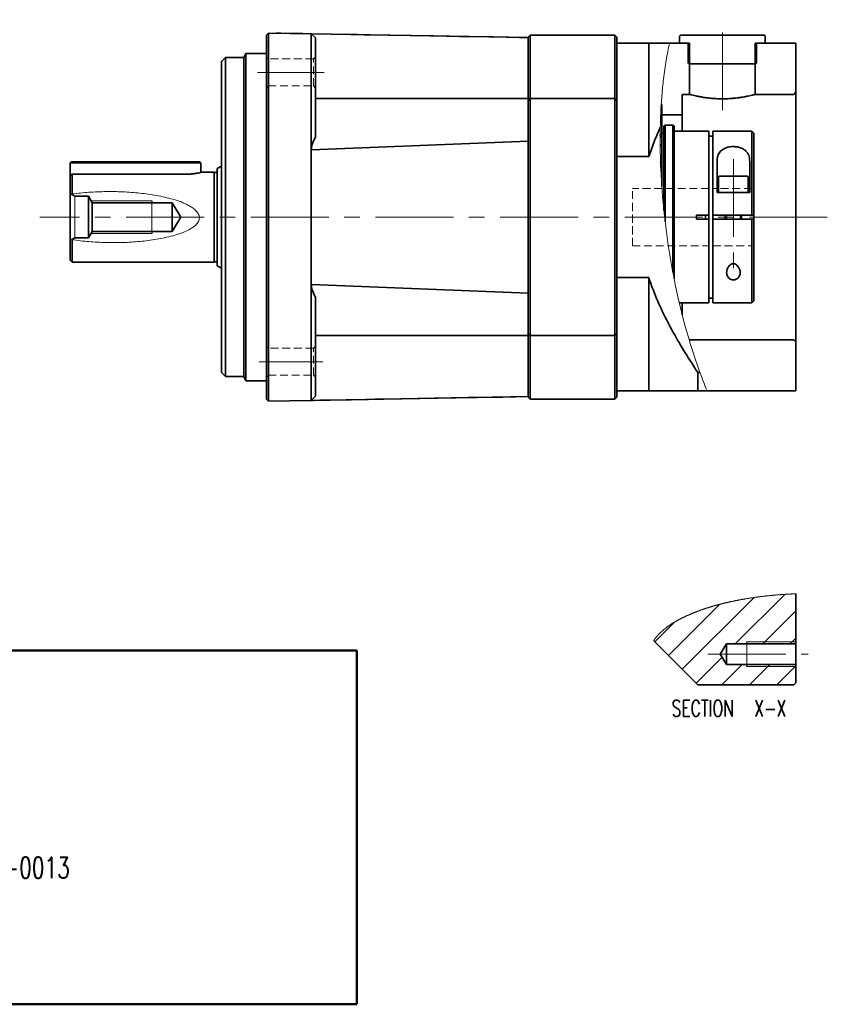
# Model space of a CAD drawing. Header units: millimetres. Extents: x 13 to 615, y 13 to 260.
# Tile 2 of 3: x 210 to 408, y 13 to 254. Entities that reach past the tile are written whole.
import ezdxf

# ---------------------------------------------------------------- set-up
doc = ezdxf.new("R2010")
doc.units = ezdxf.units.MM
doc.header["$LTSCALE"] = 1.5
doc.linetypes.add('CENTERX2', pattern=[20.32, 12.7, -2.54, 2.54, -2.54])
doc.linetypes.add('HIDDEN', pattern=[1.905, 1.27, -0.635])
doc.layers.add('注記', color=190, linetype='Continuous')
doc.styles.add('SLDTEXTSTYLE2', font='TXT', dxfattribs={"width": 0.7, "bigfont": 'bigfont'})

# ---------------------------------------------------------------- blocks, each defined once
blk = doc.blocks.new('SW_NOTE_0_2')
at = {"layer": '注記', "color": 0, "attachment_point": 1, "style": 'SLDTEXTSTYLE2'}
for s, insert, char_height in [('Harmonic Drive Systems,Inc.', (0, 6.65), 5.1594), ('Ichigo Omori Bldg.,4F 6-25-3 Minami-Oi, Shinagawa-ku, Tokyo 140-0013', (0, -1.73), 5.1594), ('JAPAN', (0, -10.11), 5.159), ('http://www.hds.co.jp', (0, -26.87), 5.1594)]:
    blk.add_mtext(s, dxfattribs=dict(at, insert=insert, char_height=char_height))
blk = doc.blocks.new('SW_NOTE_0_3')
at = {"layer": '注記', "color": 0, "char_height": 5.1594, "attachment_point": 1, "style": 'SLDTEXTSTYLE2'}
for s, insert in [('The reference drawing', (0, 6.65)), ('All speciffcations and dimensions mentioned in the drawing are', (0, -1.73)), ('subject to change without notification.', (0, -10.11)), ('This drawing itself is also a property of Harmonic Drive Systems,Ins.', (0, -18.49))]:
    blk.add_mtext(s, dxfattribs=dict(at, insert=insert))
blk = doc.blocks.new('SW_HATCH_0')
at = {"color": 0, "linetype": 'Continuous', "lineweight": 18}
for p, q in [((-2.75, 17.45), (-14.86, 5.35)), ((-18.66, 15.01), (-31.16, 2.51)), ((-10.26, 16.68), (-27.8, -0.85)), ((0, 13.47), (-8.12, 5.35)), ((-29.82, 10.59), (-34.53, 5.88)), ((0, 6.74), (-1.39, 5.35)), ((-18.07, 2.13), (-24.43, -4.22)), ((-13.12, 0.35), (-18.12, -4.65)), ((-6.39, 0.35), (-11.39, -4.65)), ((0, 0), (-4.65, -4.65))]:
    blk.add_line(p, q, dxfattribs=at)

msp = doc.modelspace()

# ---------------------------------------------------------------- hatches: boundary and pattern name
at = {"linetype": 'Continuous', "lineweight": 18}
h = msp.add_hatch(dxfattribs=at)
h.set_pattern_fill('ANSI31', scale=1.5, style=0)
edge = h.paths.add_edge_path(flags=0)
edge.add_ellipse((391.26, 203.04), major_axis=(-9.19, 64.15), ratio=0.353419, start_angle=31.1482, end_angle=33.1486, ccw=False)
edge.add_spline(control_points=[(367.05, 232.62), (367.05, 232.62), (367.05, 232.61), (367.05, 232.59), (367.05, 232.52), (367.04, 232.32), (367.02, 231.99), (366.98, 231.35), (366.92, 230.19), (366.87, 228.58), (366.82, 226.99), (366.78, 224.92), (366.81, 222.55), (366.83, 220.59), (366.89, 218.39), (367.01, 216.05), (367.03, 215.69), (367.05, 215.32), (367.07, 214.95), (367.08, 214.71), (367.1, 214.47), (367.11, 214.23), (367.12, 214.07), (367.13, 213.91), (367.14, 213.75), (367.15, 213.65), (367.15, 213.54), (367.16, 213.44), (367.17, 213.37), (367.17, 213.29), (367.18, 213.22), (367.18, 213.18), (367.18, 213.13), (367.19, 213.08), (367.19, 213.05), (367.19, 213.02), (367.19, 212.98), (367.19, 212.96), (367.19, 212.94), (367.2, 212.92), (367.2, 212.9), (367.2, 212.89), (367.2, 212.87), (367.2, 212.86), (367.2, 212.84), (367.2, 212.82), (367.2, 212.82), (367.2, 212.81), (367.2, 212.81), (367.2, 212.8), (367.21, 212.8), (367.21, 212.79), (367.21, 212.79), (367.21, 212.79), (367.21, 212.79), (367.21, 212.79), (367.21, 212.79), (367.21, 212.79)], knot_values=[0, 0, 0, 0, 0.0012, 0.0012, 0.0012, 0.006033, 0.006033, 0.006033, 0.015388, 0.015388, 0.015388, 0.024638, 0.024638, 0.024638, 0.032227, 0.032227, 0.032227, 0.033386, 0.033386, 0.033386, 0.034134, 0.034134, 0.034134, 0.034622, 0.034622, 0.034622, 0.034943, 0.034943, 0.034943, 0.035157, 0.035157, 0.035157, 0.0353, 0.0353, 0.0353, 0.035397, 0.035397, 0.035397, 0.035463, 0.035463, 0.035463, 0.035509, 0.035509, 0.035509, 0.035559, 0.035559, 0.035559, 0.035581, 0.035581, 0.035581, 0.035603, 0.035603, 0.035603, 0.035617, 0.035617, 0.035617, 0.035624, 0.035624, 0.035624, 0.035624], weights=[1, 1, 1, 1, 1, 1, 1, 1, 1, 1, 1, 1, 1, 1, 1, 1, 1, 1, 1, 1, 1, 1, 1, 1, 1, 1, 1, 1, 1, 1, 1, 1, 1, 1, 1, 1, 1, 1, 1, 1, 1, 1, 1, 1, 1, 1, 1, 1, 1, 1, 1, 1, 1, 1, 1, 1, 1, 1], degree=3, periodic=0)
edge.add_spline(control_points=[(367.21, 212.79), (367.06, 214.88), (366.96, 216.92), (366.89, 218.78), (366.81, 221.19), (366.79, 223.37), (366.8, 225.15), (366.82, 226.92), (366.86, 228.34), (366.89, 229.28), (366.93, 230.22), (366.95, 230.71), (366.95, 230.71)], knot_values=[0, 0, 0, 0, 0.006601, 0.006601, 0.006601, 0.015176, 0.015176, 0.015176, 0.02375, 0.02375, 0.02375, 0.032323, 0.032323, 0.032323, 0.032323], weights=[1, 1, 1, 1, 1, 1, 1, 1, 1, 1, 1, 1, 1], degree=3, periodic=0)
h = msp.add_hatch(dxfattribs=at)
h.set_pattern_fill('ANSI31', scale=1.5, style=0)
edge = h.paths.add_edge_path(flags=0)
edge.add_line((366.95, 230.71), (367.21, 230.71))
edge.add_line((367.21, 230.71), (367.21, 232.22))
edge.add_arc((366.61, 232.22), 0.6, 0, 41.672)
edge.add_ellipse((391.26, 203.04), major_axis=(-9.19, 64.15), ratio=0.353419, start_angle=31.1482, end_angle=33.1486)
h = msp.add_hatch(dxfattribs=at)
h.set_pattern_fill('ANSI31', scale=1.5, style=0)
edge = h.paths.add_edge_path(flags=0)
edge.add_line((366.84, 224.92), (367.21, 224.92))
edge.add_line((367.21, 224.92), (367.21, 230.71))
edge.add_line((367.21, 230.71), (366.95, 230.71))
edge.add_ellipse((391.26, 203.04), major_axis=(-9.19, 64.15), ratio=0.353419, start_angle=33.1486, end_angle=36.8679)
edge.add_line((366.84, 227.45), (366.84, 224.92))
h = msp.add_hatch(dxfattribs=at)
h.set_pattern_fill('ANSI31', scale=1.5, style=0)
edge = h.paths.add_edge_path(flags=0)
edge.add_ellipse((391.26, 203.04), major_axis=(-9.19, 64.15), ratio=0.353419, start_angle=33.1486, end_angle=36.8679, ccw=False)
edge.add_spline(control_points=[(366.95, 230.71), (366.95, 230.71), (366.93, 230.22), (366.89, 229.28), (366.87, 228.79), (366.85, 228.17), (366.84, 227.45)], knot_values=[0, 0, 0, 0, 0.008525, 0.008525, 0.008525, 0.012928, 0.012928, 0.012928, 0.012928], weights=[1, 1, 1, 1, 1, 1, 1], degree=3, periodic=0)
h = msp.add_hatch(dxfattribs=at)
h.set_pattern_fill('ANSI31', scale=1.5, style=0)
edge = h.paths.add_edge_path(flags=0)
edge.add_spline(control_points=[(367.21, 212.79), (367.21, 212.79), (367.21, 212.79), (367.21, 212.79), (367.2, 212.8), (367.2, 212.81), (367.2, 212.83), (367.2, 212.89), (367.19, 212.96), (367.19, 213.04), (367.17, 213.33), (367.15, 213.65), (367.13, 213.95), (367.05, 215.19), (366.99, 216.39), (366.94, 217.46), (366.91, 218.19), (366.89, 218.86), (366.87, 219.47), (366.85, 220.05), (366.84, 220.57), (366.83, 221.01), (366.82, 221.45), (366.82, 221.81), (366.81, 222.1), (366.81, 222.34), (366.81, 222.53), (366.81, 222.66), (366.81, 222.79), (366.81, 222.85), (366.81, 222.85)], knot_values=[0, 0, 0, 0, 0.000028, 0.000028, 0.000028, 0.000094, 0.000094, 0.000094, 0.00038, 0.00038, 0.00038, 0.001512, 0.001512, 0.001512, 0.00606, 0.00606, 0.00606, 0.009174, 0.009174, 0.009174, 0.012197, 0.012197, 0.012197, 0.015171, 0.015171, 0.015171, 0.017741, 0.017741, 0.017741, 0.020368, 0.020368, 0.020368, 0.020368], weights=[1, 1, 1, 1, 1, 1, 1, 1, 1, 1, 1, 1, 1, 1, 1, 1, 1, 1, 1, 1, 1, 1, 1, 1, 1, 1, 1, 1, 1, 1, 1], degree=3, periodic=0)
edge.add_ellipse((391.26, 203.04), major_axis=(-9.19, 64.15), ratio=0.353419, start_angle=40.0302, end_angle=42.8368, ccw=False)
edge.add_spline(control_points=[(366.8, 224.92), (366.8, 224.92), (366.8, 224.83), (366.8, 224.64), (366.8, 224.26), (366.8, 223.51), (366.81, 222.45), (366.82, 221.38), (366.85, 219.98), (366.91, 218.34), (366.97, 216.71), (367.06, 214.8), (367.21, 212.79)], knot_values=[0, 0, 0, 0, 0.003351, 0.003351, 0.003351, 0.00999, 0.00999, 0.00999, 0.016621, 0.016621, 0.016621, 0.023252, 0.023252, 0.023252, 0.023252], weights=[1, 1, 1, 1, 1, 1, 1, 1, 1, 1, 1, 1, 1], degree=3, periodic=0)
h = msp.add_hatch(dxfattribs=at)
h.set_pattern_fill('ANSI31', scale=1.5, style=0)
edge = h.paths.add_edge_path(flags=0)
edge.add_line((367.21, 224.92), (366.8, 224.92))
edge.add_ellipse((391.26, 203.04), major_axis=(-9.19, 64.15), ratio=0.353419, start_angle=40.0302, end_angle=42.8368)
edge.add_arc((366.61, 223.42), 0.6, 289.5141, 360)
edge.add_line((367.21, 223.42), (367.21, 224.92))
h = msp.add_hatch(dxfattribs=at)
h.set_pattern_fill('ANSI31', scale=1.5, style=0)
edge = h.paths.add_edge_path(flags=0)
edge.add_spline(control_points=[(366.84, 220.75), (366.89, 218.37), (367.01, 215.64), (367.21, 212.79)], knot_values=[0, 0, 0, 0, 0.008963, 0.008963, 0.008963, 0.008963], weights=[1, 1, 1, 1], degree=3, periodic=0)
edge.add_spline(control_points=[(367.21, 212.79), (367.06, 214.8), (366.97, 216.71), (366.91, 218.34), (366.88, 219.22), (366.85, 220.02), (366.84, 220.75)], knot_values=[0, 0, 0, 0, 0.006561, 0.006561, 0.006561, 0.010035, 0.010035, 0.010035, 0.010035], weights=[1, 1, 1, 1, 1, 1, 1], degree=3, periodic=0)

# ---------------------------------------------------------------- linework, layer by layer
at = {"color": 7, "linetype": 'CENTERX2', "lineweight": 18}
for p, q in [((382.01, 231.42), (382.01, 253.58)), ((284.63, 240.67), (268.32, 240.67)), ((384.71, 219.51), (384.71, 191.71)), ((407.68, 205.32), (215.08, 205.32)), ((284.28, 169.96), (268.71, 169.96)), ((378.45, 98.48), (402.96, 98.48))]:
    msp.add_line(p, q, dxfattribs=at)
at = {"color": 7, "linetype": 'Continuous', "lineweight": 35}
for p, q in [((270.51, 249.82), (271.01, 250.32)), ((270.51, 241.32), (270.51, 249.82)), ((271.01, 250.32), (271.01, 241.32)), ((271.01, 250.31), (281.49, 250.12)), ((273.01, 250.32), (273, 250.27)), ((273.01, 250.32), (274.01, 250.31)), ((274.01, 250.31), (278.4, 250.23)), ((278.4, 250.23), (279.4, 250.21)), ((279.4, 250.21), (279.4, 250.16)), ((282.51, 249.11), (281.49, 250.12)), ((281.54, 250.12), (334.51, 249.2)), ((334.51, 249.32), (335.01, 249.82)), ((334.51, 248.82), (334.51, 249.04)), ((334.51, 244.52), (334.51, 248.82)), ((335.01, 249.82), (335.01, 249.5)), ((335.01, 249.82), (355.71, 249.82)), ((335.01, 249.5), (335.01, 244.52)), ((355.71, 249.5), (355.71, 249.82)), ((355.71, 249.82), (356.21, 249.32)), ((355.71, 244.52), (355.71, 249.5)), ((356.21, 249.32), (356.21, 249.04)), ((356.21, 249.04), (356.21, 244.12)), ((371.51, 249.32), (371.51, 247.82)), ((392.01, 249.82), (372.01, 249.82)), ((392.51, 247.82), (392.51, 249.32)), ((356.21, 247.82), (364.01, 247.82)), ((364.01, 247.82), (364.01, 220.11)), ((374.01, 247.82), (369.1, 247.82)), ((371.51, 247.82), (373.66, 247.82)), ((373.66, 247.82), (373.66, 243.12)), ((374.01, 235.32), (374.01, 247.82)), ((390.01, 247.82), (390.01, 235.32)), ((400.01, 247.82), (390.01, 247.82)), ((390.36, 243.12), (390.36, 247.82)), ((390.36, 247.82), (392.51, 247.82)), ((400.01, 247.82), (400.01, 235.82)), ((260.51, 244.32), (259.51, 243.32)), ((259.51, 205.32), (259.51, 243.32)), ((265.01, 244.32), (260.51, 244.32)), ((260.51, 205.32), (260.51, 244.32)), ((265.51, 245.32), (265.01, 244.32)), ((265.01, 205.32), (265.01, 244.32)), ((270.51, 245.32), (265.51, 245.32)), ((265.51, 205.32), (265.51, 245.32)), ((334.51, 244.52), (334.51, 241.63)), ((335.01, 244.52), (335.01, 241.63)), ((355.71, 241.63), (355.71, 244.52)), ((356.21, 244.12), (356.21, 241.7)), ((270.51, 169.32), (270.51, 241.32)), ((271.01, 169.32), (271.01, 241.32)), ((281.49, 221.8), (281.49, 241.13)), ((282.51, 241.13), (282.51, 224.97)), ((334.51, 241.63), (334.51, 234.28)), ((335.01, 241.63), (335.01, 234.28)), ((355.71, 234.28), (355.71, 241.63)), ((356.21, 241.7), (356.21, 240.25)), ((373.96, 242.82), (377.01, 242.82)), ((377.01, 242.82), (387.01, 242.82)), ((387.01, 242.82), (390.06, 242.82)), ((356.21, 240.25), (356.21, 233.75)), ((334.51, 234.28), (282.51, 234.28)), ((335.01, 234.28), (334.51, 233.78)), ((334.51, 234.28), (334.51, 233.01)), ((355.71, 234.28), (335.01, 234.28)), ((335.01, 234.28), (335.01, 233.01)), ((356.21, 233.78), (355.71, 234.28)), ((355.71, 233.01), (355.71, 234.28)), ((356.21, 233.78), (356.21, 232.72)), ((372.21, 235.32), (374.01, 235.32)), ((372.21, 230.32), (372.21, 235.32)), ((390.01, 235.32), (399.51, 235.32)), ((400.01, 235.82), (399.51, 235.32)), ((400.01, 235.82), (400.01, 174.82)), ((334.51, 225.59), (334.51, 233.01)), ((335.01, 233.01), (335.01, 224.08)), ((355.71, 224.08), (355.71, 233.01)), ((356.21, 232.72), (356.21, 223.88)), ((367.07, 232.82), (367.21, 232.82)), ((367.21, 232.82), (367.21, 230.32)), ((367.21, 230.71), (367.21, 232.22)), ((366.95, 230.71), (367.21, 230.71)), ((367.21, 230.71), (367.21, 225.82)), ((367.21, 230.32), (372.21, 230.32)), ((372.21, 226.32), (372.21, 230.32)), ((368.01, 227.82), (367.71, 227.52)), ((367.71, 207), (367.71, 227.52)), ((369.91, 227.82), (368.01, 227.82)), ((368.01, 227.82), (368.01, 205.32)), ((370.21, 227.52), (369.91, 227.82)), ((369.91, 191.87), (369.91, 227.82)), ((370.21, 227.52), (370.21, 190.32)), ((378.71, 226.32), (370.21, 226.32)), ((378.71, 226.32), (378.71, 205.82)), ((389.21, 226.32), (379.71, 226.32)), ((379.71, 226.32), (379.71, 205.82)), ((389.71, 225.82), (389.21, 226.32)), ((389.21, 205.82), (389.21, 226.32)), ((281.52, 221.77), (334.51, 223.9)), ((334.51, 223.88), (334.51, 225.59)), ((334.51, 223.9), (334.51, 223.91)), ((334.51, 223.88), (334.51, 223.9)), ((334.51, 223.88), (334.51, 223.85)), ((335.01, 224.08), (335.01, 222.51)), ((355.71, 222.51), (355.71, 224.08)), ((356.21, 223.88), (356.21, 222.51)), ((367.21, 224.92), (366.84, 224.92)), ((367.71, 225.82), (367.21, 225.82)), ((367.21, 225.82), (367.21, 212.79)), ((379.71, 225.12), (378.71, 225.12)), ((389.71, 225.82), (389.71, 205.82)), ((281.49, 221.76), (281.44, 221.76)), ((281.49, 221.77), (281.49, 221.8)), ((281.49, 221.76), (281.49, 221.77)), ((281.51, 221.76), (281.49, 221.76)), ((281.49, 221.73), (281.49, 221.76)), ((281.49, 188.9), (281.49, 221.73)), ((281.5, 221.78), (281.52, 221.77)), ((281.52, 221.77), (281.51, 221.76)), ((281.51, 221.76), (281.54, 221.76)), ((334.51, 223.41), (334.51, 223.85)), ((334.51, 222.51), (334.51, 223.41)), ((334.51, 188.12), (334.51, 222.51)), ((335.01, 222.51), (335.01, 188.12)), ((355.71, 188.12), (355.71, 222.51)), ((356.21, 222.51), (356.21, 188.12)), ((367.21, 222.82), (366.81, 222.82)), ((364.01, 220.11), (356.21, 220.11)), ((222.76, 218.82), (222.51, 218.57)), ((251.51, 218.57), (222.51, 218.57)), ((222.51, 218.57), (222.51, 215.38)), ((222.76, 218.82), (251.51, 218.82)), ((251.51, 218.82), (254.26, 218.82)), ((254.51, 218.57), (251.51, 218.57)), ((254.51, 218.57), (254.26, 218.82)), ((254.51, 216.27), (254.51, 218.57)), ((259.51, 217.77), (258.51, 217.19)), ((258.51, 205.32), (258.51, 217.19)), ((380.71, 211.32), (380.71, 218.92)), ((388.71, 218.92), (388.71, 211.32)), ((222.51, 210.89), (222.51, 215.38)), ((251.51, 215.85), (223, 215.85)), ((223.01, 215.84), (223.01, 210.97)), ((251.51, 215.84), (251.51, 215.85)), ((257.73, 216.32), (254.63, 216.32)), ((257.99, 216.23), (257.73, 216.32)), ((257.73, 205.32), (257.73, 216.32)), ((381.1, 215.12), (381.1, 211.32)), ((381.3, 215.32), (384.71, 215.32)), ((384.71, 215.32), (388.12, 215.32)), ((388.32, 211.32), (388.32, 215.12)), ((222.51, 210.89), (222.51, 199.88)), ((222.74, 210.93), (223.63, 210.42)), ((223.63, 210.42), (227.01, 210.42)), ((227.01, 210.42), (227.01, 200.22)), ((227.01, 210.42), (227.93, 208.82)), ((388.71, 211.32), (380.71, 211.32)), ((227.93, 201.82), (227.93, 208.82)), ((227.93, 208.82), (247.51, 208.82)), ((247.51, 208.82), (247.51, 201.82)), ((247.51, 208.82), (249.61, 205.32)), ((249.61, 205.32), (247.51, 201.82)), ((257.73, 194.32), (257.73, 205.32)), ((258.51, 193.44), (258.51, 205.32)), ((259.51, 167.32), (259.51, 205.32)), ((260.51, 166.32), (260.51, 205.32)), ((265.01, 166.32), (265.01, 205.32)), ((265.51, 165.32), (265.51, 205.32)), ((368.01, 205.32), (368.01, 204.28)), ((375.71, 205.82), (375.71, 204.82)), ((378.71, 205.82), (375.71, 205.82)), ((378.71, 204.82), (375.71, 204.82)), ((378.71, 205.82), (378.71, 205.32)), ((378.71, 205.32), (378.71, 204.82)), ((378.71, 204.82), (378.71, 184.32)), ((389.21, 205.82), (379.71, 205.82)), ((379.71, 205.82), (379.71, 205.32)), ((379.71, 205.32), (379.71, 204.82)), ((379.71, 204.82), (379.71, 184.32)), ((389.21, 204.82), (379.71, 204.82)), ((382.71, 205.82), (382.71, 204.82)), ((386.71, 204.82), (386.71, 205.82)), ((389.71, 205.82), (389.21, 205.82)), ((389.21, 184.32), (389.21, 204.82)), ((389.21, 204.82), (389.71, 204.82)), ((389.71, 204.82), (389.71, 205.82)), ((389.71, 204.82), (389.71, 184.82)), ((222.51, 194.82), (222.51, 199.88)), ((223.63, 200.22), (222.93, 199.81)), ((223.01, 199.8), (223.01, 194.32)), ((227.01, 200.22), (223.63, 200.22)), ((227.93, 201.82), (227.01, 200.22)), ((247.51, 201.82), (227.93, 201.82)), ((222.51, 194.82), (223.01, 194.32)), ((223.01, 194.32), (257.73, 194.32)), ((257.73, 194.32), (257.99, 194.4)), ((258.51, 193.44), (259.51, 192.87)), ((356.21, 190.53), (364.01, 190.53)), ((364.01, 190.53), (364.01, 162.82)), ((281.49, 188.88), (281.44, 188.88)), ((281.49, 188.88), (281.49, 188.9)), ((281.49, 188.87), (281.49, 188.88)), ((281.51, 188.88), (281.49, 188.88)), ((281.49, 188.84), (281.49, 188.87)), ((281.49, 169.51), (281.49, 188.84)), ((281.52, 188.86), (281.5, 188.85)), ((281.51, 188.88), (281.52, 188.86)), ((281.54, 188.88), (281.51, 188.88)), ((281.52, 188.86), (334.51, 186.73)), ((334.51, 187.22), (334.51, 188.12)), ((335.01, 188.12), (335.01, 186.56)), ((355.71, 186.56), (355.71, 188.12)), ((356.21, 188.12), (356.21, 186.75)), ((370.38, 189.47), (370.38, 189.47)), ((282.51, 185.66), (282.51, 169.51)), ((334.51, 186.78), (334.51, 187.22)), ((334.51, 186.78), (334.51, 186.75)), ((334.51, 185.04), (334.51, 186.75)), ((334.51, 186.73), (334.51, 186.75)), ((334.51, 186.72), (334.51, 186.73)), ((335.01, 186.56), (335.01, 177.63)), ((355.71, 177.63), (355.71, 186.56)), ((356.21, 186.75), (356.21, 177.91)), ((379.71, 185.52), (378.71, 185.52)), ((334.51, 177.63), (334.51, 185.04)), ((371.5, 184.32), (378.71, 184.32)), ((372.21, 181.43), (372.21, 184.32)), ((379.71, 184.32), (389.21, 184.32)), ((389.21, 184.32), (389.71, 184.82)), ((282.51, 176.36), (334.51, 176.36)), ((334.51, 177.63), (334.51, 176.36)), ((334.51, 176.86), (335.01, 176.36)), ((334.51, 176.36), (334.51, 169)), ((335.01, 177.63), (335.01, 176.36)), ((335.01, 176.36), (355.71, 176.36)), ((335.01, 176.36), (335.01, 169)), ((355.71, 176.36), (355.71, 177.63)), ((355.71, 176.36), (356.21, 176.86)), ((355.71, 169), (355.71, 176.36)), ((356.21, 177.91), (356.21, 176.86)), ((356.21, 176.88), (356.21, 170.38)), ((399.51, 175.32), (373.89, 175.32)), ((399.51, 175.32), (400.01, 174.82)), ((400.01, 174.82), (400.01, 162.82)), ((375.08, 171.52), (375.07, 171.52)), ((270.51, 160.82), (270.51, 169.32)), ((271.01, 169.32), (271.01, 160.32)), ((334.51, 169), (334.51, 166.11)), ((335.01, 169), (335.01, 166.11)), ((355.71, 166.11), (355.71, 169)), ((356.21, 170.38), (356.21, 168.93)), ((356.21, 168.93), (356.21, 166.52)), ((259.51, 167.32), (260.51, 166.32)), ((260.51, 166.32), (265.01, 166.32)), ((265.01, 166.32), (265.51, 165.32)), ((334.51, 161.81), (334.51, 166.11)), ((335.01, 166.11), (335.01, 161.13)), ((355.71, 161.13), (355.71, 166.11)), ((356.21, 166.52), (356.21, 161.59)), ((376.01, 167.33), (376.01, 162.82)), ((376.01, 167.33), (376.52, 167.33)), ((265.51, 165.32), (270.51, 165.32)), ((282.51, 161.53), (281.49, 160.51)), ((334.51, 161.43), (281.54, 160.51)), ((334.51, 161.32), (334.51, 161.43)), ((335.01, 160.82), (334.51, 161.32)), ((356.21, 161.32), (355.71, 160.82)), ((364.01, 162.82), (356.21, 162.82)), ((356.21, 161.59), (356.21, 161.32)), ((378.28, 162.82), (376.01, 162.82)), ((378.28, 162.82), (400.01, 162.82)), ((271.01, 160.32), (270.51, 160.82)), ((281.49, 160.51), (271.01, 160.32)), ((284.65, 160.56), (286.1, 160.59)), ((335.01, 161.13), (335.01, 160.82)), ((355.71, 160.82), (335.01, 160.82)), ((355.71, 160.82), (355.71, 161.13)), ((400.01, 113.23), (400.01, 100.98)), ((365.2, 101.79), (376.01, 90.98)), ((381.5, 98.48), (383.01, 100.98)), ((383.01, 100.98), (400.01, 100.98)), ((383.01, 95.98), (383.01, 100.98)), ((400.01, 95.98), (400.01, 100.98)), ((383.01, 95.98), (381.5, 98.48)), ((400.01, 95.98), (383.01, 95.98)), ((400.01, 95.98), (400.01, 91.48)), ((400.01, 91.48), (399.51, 90.98)), ((376.01, 90.98), (399.51, 90.98))]:
    msp.add_line(p, q, dxfattribs=at)
at = {"color": 1, "linetype": 'Continuous', "lineweight": 35}
msp.add_line((364.01, 247.82), (369.1, 247.82), dxfattribs=at)
at = {"color": 7, "linetype": 'HIDDEN', "lineweight": 18}
for p, q in [((270.51, 236.88), (270.51, 244.47)), ((270.51, 236.88), (270.51, 244.47)), ((271.01, 243.97), (270.51, 244.47)), ((271.01, 243.97), (270.51, 244.47)), ((271.01, 237.38), (271.01, 243.97)), ((271.01, 237.38), (271.01, 243.97)), ((282.01, 243.97), (271.01, 243.97)), ((282.01, 243.97), (271.01, 243.97)), ((282.51, 244.47), (282.01, 243.97)), ((282.51, 244.47), (282.01, 243.97)), ((282.01, 237.37), (282.01, 243.97)), ((282.01, 237.38), (282.01, 243.97)), ((282.51, 236.88), (282.51, 244.47)), ((282.51, 236.88), (282.51, 244.47)), ((270.51, 236.87), (271.01, 237.37)), ((270.51, 236.87), (271.01, 237.37)), ((271.01, 237.37), (282.01, 237.37)), ((271.01, 237.37), (282.01, 237.37)), ((282.01, 237.37), (282.51, 236.87)), ((282.01, 237.37), (282.51, 236.87)), ((360.01, 198.32), (360.01, 212.32)), ((378.71, 212.32), (360.01, 212.32)), ((378.71, 205.82), (378.71, 212.31)), ((389.21, 212.32), (379.71, 212.32)), ((379.71, 205.82), (379.71, 212.31)), ((389.21, 205.82), (389.21, 212.32)), ((360.01, 201.07), (360.01, 209.56)), ((378.71, 205.82), (377.92, 205.82)), ((378.71, 204.82), (377.92, 204.82)), ((378.71, 204.82), (378.71, 198.32)), ((389.21, 205.82), (379.71, 205.82)), ((379.71, 204.82), (379.71, 198.32)), ((389.21, 204.82), (379.71, 204.82)), ((384.75, 205.82), (389.21, 205.82)), ((384.75, 204.82), (389.21, 204.82)), ((389.21, 204.82), (389.21, 198.32)), ((360.01, 198.32), (378.71, 198.32)), ((379.71, 198.32), (389.21, 198.32)), ((270.51, 166.17), (270.51, 173.76)), ((270.51, 166.17), (270.51, 173.76)), ((271.01, 173.26), (270.51, 173.76)), ((271.01, 173.26), (270.51, 173.76)), ((282.51, 173.76), (282.01, 173.26)), ((282.51, 173.76), (282.01, 173.26)), ((282.51, 166.17), (282.51, 173.76)), ((282.51, 166.17), (282.51, 173.76)), ((271.01, 166.67), (271.01, 173.26)), ((271.01, 166.67), (271.01, 173.26)), ((282.01, 173.26), (271.01, 173.26)), ((282.01, 173.26), (271.01, 173.26)), ((282.01, 166.66), (282.01, 173.26)), ((282.01, 166.67), (282.01, 173.26)), ((270.51, 166.16), (271.01, 166.66)), ((270.51, 166.16), (271.01, 166.66)), ((271.01, 166.66), (282.01, 166.66)), ((271.01, 166.66), (282.01, 166.66)), ((282.01, 166.66), (282.51, 166.16)), ((282.01, 166.66), (282.51, 166.16))]:
    msp.add_line(p, q, dxfattribs=at)
at = {"color": 7, "linetype": 'Continuous', "lineweight": 18}
for p, q in [((223.63, 210.42), (223.63, 200.22)), ((227.64, 209.32), (242.51, 209.32)), ((383.08, 205.82), (383.08, 204.82)), ((386.33, 204.82), (386.33, 205.82)), ((242.51, 201.32), (227.64, 201.32)), ((388.01, 101.48), (400.01, 101.48)), ((400.01, 95.48), (388.01, 95.48))]:
    msp.add_line(p, q, dxfattribs=at)
at = {"color": 7, "linetype": 'Continuous', "lineweight": 25}
for p, q in [((242.51, 209.32), (242.51, 208.82)), ((242.51, 201.82), (242.51, 201.32)), ((388.01, 100.98), (388.01, 101.48)), ((388.01, 95.48), (388.01, 95.98))]:
    msp.add_line(p, q, dxfattribs=at)
at = {"color": 7, "linetype": 'Continuous', "lineweight": 50}
for p, q in [((12.69, 99.4), (292.62, 99.4)), ((292.62, 99.4), (292.62, 12.87)), ((12.69, 12.87), (292.62, 12.87))]:
    msp.add_line(p, q, dxfattribs=at)
at = {"color": 7, "linetype": 'Continuous', "lineweight": 35, "flags": 128}
for points in [[(294.9, 249.89), (294.8, 249.89), (294.4, 249.9), (292.8, 249.93), (286.4, 250.04), (281.49, 250.12)], [(319.84, 249.45), (319.74, 249.46), (319.34, 249.46), (317.74, 249.49), (311.35, 249.6), (294.9, 249.89)], [(334.51, 249.2), (334.41, 249.2), (334.01, 249.21), (332.41, 249.24), (326.01, 249.35), (319.84, 249.45)], [(319.84, 161.18), (319.94, 161.18), (320.34, 161.19), (321.94, 161.21), (328.33, 161.33), (334.51, 161.43)], [(281.49, 160.51), (281.59, 160.51), (281.99, 160.52), (283.59, 160.54), (289.98, 160.66), (291.25, 160.68), (294.9, 160.74)], [(294.9, 160.74), (295, 160.74), (295.4, 160.75), (296.99, 160.78), (303.39, 160.89), (319.84, 161.18)]]:
    msp.add_lwpolyline(points, dxfattribs=at)
at = {"color": 7, "linetype": 'Continuous', "lineweight": 0, "flags": 128}
for points in [[(242.51, 201.82), (242.51, 201.94), (242.51, 202.29), (242.51, 202.84), (242.51, 203.57), (242.51, 204.41), (242.51, 205.32), (242.51, 206.22), (242.51, 207.07), (242.51, 207.79), (242.51, 208.35), (242.51, 208.7), (242.51, 208.82)], [(388.01, 100.98), (388.01, 100.95), (388.01, 100.83), (388.01, 100.65), (388.01, 100.4), (388.01, 100.09), (388.01, 99.73), (388.01, 99.34), (388.01, 98.92), (388.01, 98.48), (388.01, 98.05), (388.01, 97.63), (388.01, 97.23), (388.01, 96.88), (388.01, 96.57), (388.01, 96.32), (388.01, 96.14), (388.01, 96.02), (388.01, 95.98)]]:
    msp.add_lwpolyline(points, dxfattribs=at)
at = {"color": 7, "linetype": 'Continuous', "lineweight": 18, "flags": 128}
msp.add_lwpolyline([(400.01, 113.23), (399.88, 113.22), (399.75, 113.22), (399.62, 113.21), (399.5, 113.21), (399.37, 113.2), (399.24, 113.2), (399.11, 113.19), (398.99, 113.18), (398.86, 113.18), (398.73, 113.17), (398.61, 113.17), (398.48, 113.16), (398.35, 113.15), (398.22, 113.15), (398.1, 113.14), (397.97, 113.13), (397.85, 113.12), (397.72, 113.12), (397.59, 113.11), (397.47, 113.1), (397.34, 113.09), (397.25, 113.09), (397.13, 113.08), (397, 113.07), (396.88, 113.06), (396.75, 113.05), (396.62, 113.05), (396.5, 113.04), (396.37, 113.03), (396.25, 113.02), (396.12, 113.01), (396, 113), (395.87, 112.99), (395.75, 112.98), (395.62, 112.97), (395.5, 112.96), (395.37, 112.95), (395.25, 112.94), (395.12, 112.93), (395, 112.92), (394.87, 112.91), (394.75, 112.9), (394.62, 112.89), (394.5, 112.87), (394.37, 112.86), (394.25, 112.85), (394.13, 112.84), (394, 112.83), (393.88, 112.82), (393.76, 112.8), (393.63, 112.79), (393.51, 112.78), (393.39, 112.77), (393.26, 112.75), (393.14, 112.74), (393.02, 112.73), (392.89, 112.71), (392.77, 112.7), (392.65, 112.69), (392.53, 112.67), (392.4, 112.66), (392.28, 112.65), (392.16, 112.63), (392.04, 112.62), (391.92, 112.6), (391.79, 112.59), (391.67, 112.57), (391.55, 112.56), (391.43, 112.54), (391.31, 112.53), (391.19, 112.51), (391.07, 112.5), (390.95, 112.48), (390.83, 112.47), (390.7, 112.45), (390.58, 112.43), (390.46, 112.42), (390.34, 112.4), (390.22, 112.39), (390.1, 112.37), (389.99, 112.35), (389.87, 112.33), (389.75, 112.32), (389.63, 112.3), (389.51, 112.28), (389.39, 112.27), (389.27, 112.25), (389.15, 112.23), (389.04, 112.21), (388.92, 112.19), (388.8, 112.18), (388.68, 112.16), (388.56, 112.14), (388.45, 112.12), (388.33, 112.1), (388.21, 112.08), (388.09, 112.06), (387.98, 112.04), (387.86, 112.03), (387.74, 112.01), (387.63, 111.99), (387.51, 111.97), (387.4, 111.95), (387.28, 111.93), (387.16, 111.91), (387.05, 111.89), (386.93, 111.87), (386.82, 111.85), (386.7, 111.82), (386.59, 111.8), (386.47, 111.78), (386.36, 111.76), (386.24, 111.74), (386.13, 111.72), (386.02, 111.7), (385.9, 111.68), (385.79, 111.65), (385.68, 111.63), (385.56, 111.61), (385.45, 111.59), (385.34, 111.56), (385.22, 111.54), (385.11, 111.52), (385, 111.5), (384.89, 111.47), (384.78, 111.45), (384.66, 111.43), (384.55, 111.4), (384.44, 111.38), (384.33, 111.36), (384.22, 111.33), (384.11, 111.31), (384, 111.28), (383.89, 111.26), (383.78, 111.24), (383.67, 111.21), (383.56, 111.19), (383.45, 111.16), (383.34, 111.14), (383.23, 111.11), (383.12, 111.09), (383.01, 111.06), (382.91, 111.04), (382.8, 111.01), (382.69, 110.99), (382.58, 110.96), (382.48, 110.93), (382.37, 110.91), (382.26, 110.88), (382.15, 110.85), (382.05, 110.83), (381.94, 110.8), (381.84, 110.78), (381.73, 110.75), (381.62, 110.72), (381.52, 110.69), (381.41, 110.67), (381.34, 110.65), (381.24, 110.62), (381.13, 110.59), (381.03, 110.57), (380.93, 110.54), (380.82, 110.51), (380.72, 110.48), (380.62, 110.45), (380.51, 110.43), (380.41, 110.4), (380.31, 110.37), (380.2, 110.34), (380.1, 110.31), (380, 110.28), (379.9, 110.25), (379.8, 110.22), (379.7, 110.19), (379.6, 110.17), (379.49, 110.14), (379.39, 110.11), (379.29, 110.08), (379.19, 110.05), (379.09, 110.02), (378.99, 109.99), (378.9, 109.96), (378.8, 109.92), (378.7, 109.89), (378.6, 109.86), (378.5, 109.83), (378.4, 109.8), (378.31, 109.77), (378.21, 109.74), (378.11, 109.71), (378.01, 109.68), (377.92, 109.65), (377.82, 109.61), (377.73, 109.58), (377.63, 109.55), (377.53, 109.52), (377.44, 109.49), (377.34, 109.45), (377.25, 109.42), (377.15, 109.39), (377.06, 109.36), (376.97, 109.32), (376.87, 109.29), (376.78, 109.26), (376.69, 109.22), (376.59, 109.19), (376.5, 109.16), (376.41, 109.13), (376.32, 109.09), (376.23, 109.06), (376.13, 109.02), (376.04, 108.99), (375.95, 108.96), (375.86, 108.92), (375.77, 108.89), (375.68, 108.85), (375.59, 108.82), (375.5, 108.78), (375.41, 108.75), (375.32, 108.72), (375.24, 108.68), (375.15, 108.65), (375.06, 108.61), (374.97, 108.58), (374.88, 108.54), (374.8, 108.5), (374.71, 108.47), (374.62, 108.43), (374.54, 108.4), (374.45, 108.36), (374.37, 108.33), (374.28, 108.29), (374.2, 108.25), (374.11, 108.22), (374.03, 108.18), (373.94, 108.15), (373.86, 108.11), (373.78, 108.07), (373.69, 108.04), (373.61, 108), (373.53, 107.96), (373.44, 107.92), (373.36, 107.89), (373.28, 107.85), (373.2, 107.81), (373.12, 107.77), (373.04, 107.74), (372.96, 107.7), (372.88, 107.66), (372.8, 107.62), (372.72, 107.59), (372.64, 107.55), (372.56, 107.51), (372.48, 107.47), (372.4, 107.43), (372.33, 107.39), (372.25, 107.36), (372.17, 107.32), (372.09, 107.28), (372.02, 107.24), (371.94, 107.2), (371.87, 107.16), (371.79, 107.12), (371.71, 107.08), (371.64, 107.04), (371.56, 107), (371.49, 106.96), (371.42, 106.93), (371.34, 106.89), (371.27, 106.85), (371.2, 106.81), (371.12, 106.77), (371.05, 106.73), (370.98, 106.69), (370.91, 106.65), (370.84, 106.61), (370.77, 106.56), (370.69, 106.52), (370.62, 106.48), (370.55, 106.44), (370.48, 106.4), (370.42, 106.36), (370.35, 106.32), (370.28, 106.28), (370.21, 106.24), (370.18, 106.22), (370.11, 106.18), (370.05, 106.14), (369.98, 106.1), (369.91, 106.06), (369.85, 106.01), (369.78, 105.97), (369.71, 105.93), (369.65, 105.89), (369.58, 105.85), (369.52, 105.8), (369.45, 105.76), (369.39, 105.72), (369.33, 105.68), (369.26, 105.64), (369.2, 105.59), (369.14, 105.55), (369.07, 105.51), (369.01, 105.47), (368.95, 105.42), (368.89, 105.38), (368.83, 105.34), (368.77, 105.29), (368.71, 105.25), (368.65, 105.21), (368.59, 105.17), (368.53, 105.12), (368.47, 105.08), (368.41, 105.04), (368.35, 104.99), (368.3, 104.95), (368.24, 104.9), (368.18, 104.86), (368.12, 104.82), (368.07, 104.77), (368.01, 104.73), (367.96, 104.69), (367.9, 104.64), (367.85, 104.6), (367.79, 104.55), (367.74, 104.51), (367.68, 104.46), (367.63, 104.42), (367.58, 104.38), (367.52, 104.33), (367.47, 104.29), (367.42, 104.24), (367.37, 104.2), (367.32, 104.15), (367.27, 104.11), (367.22, 104.06), (367.17, 104.02), (367.12, 103.97), (367.07, 103.93), (367.02, 103.88), (366.97, 103.84), (366.92, 103.79), (366.87, 103.75), (366.83, 103.7), (366.78, 103.65), (366.73, 103.61), (366.69, 103.56), (366.64, 103.52), (366.59, 103.47), (366.55, 103.43), (366.5, 103.38), (366.46, 103.33), (366.41, 103.29), (366.37, 103.24), (366.33, 103.2), (366.28, 103.15), (366.24, 103.1), (366.2, 103.06), (366.16, 103.01), (366.12, 102.96), (366.07, 102.92), (366.03, 102.87), (365.99, 102.82), (365.95, 102.78), (365.91, 102.73), (365.87, 102.68), (365.84, 102.64), (365.8, 102.59), (365.76, 102.54), (365.72, 102.5), (365.68, 102.45), (365.65, 102.4), (365.61, 102.36), (365.57, 102.31), (365.54, 102.26), (365.5, 102.22), (365.47, 102.17), (365.43, 102.12), (365.4, 102.07), (365.37, 102.03), (365.33, 101.98), (365.3, 101.93), (365.27, 101.88), (365.23, 101.84), (365.2, 101.79)], dxfattribs=at)
at = {"color": 7, "linetype": 'Continuous', "lineweight": 35}
for centre, radius, start, end in [((372.01, 249.32), 0.5, 90, 180), ((392.01, 249.32), 0.5, 0, 90), ((373.96, 243.12), 0.3, 180, 270), ((390.06, 243.12), 0.3, 270, 0), ((366.61, 232.22), 0.6, 0, 41.672), ((326.3, 205.32), 48, 155.8256, 158.0224), ((366.61, 223.42), 0.6, 289.5141, 0), ((258.11, 216.62), 0.4, 252.5, 0), ((381.3, 215.12), 0.2, 90, 180), ((388.12, 215.12), 0.2, 0, 90), ((258.11, 194.02), 0.4, 0, 107.5), ((326.3, 205.32), 48, 201.9776, 204.1744)]:
    msp.add_arc(centre, radius, start, end, dxfattribs=at)
at = {"color": 7, "linetype": 'Continuous', "lineweight": 18}
msp.add_ellipse((391.26, 203.04), major_axis=(-9.19, 64.15), ratio=0.353419, start_param=1.133625, end_param=2.109677, dxfattribs=at)
at = {"color": 7, "linetype": 'Continuous', "lineweight": 35}
for points, knots in [([(281.49, 241.13), (281.49, 241.23), (281.49, 241.43), (281.49, 241.74), (281.49, 242.04), (281.49, 242.33), (281.49, 242.63), (281.49, 242.92), (281.49, 243.21), (281.49, 243.49), (281.49, 243.77), (281.49, 244.04), (281.49, 244.31), (281.49, 245.03), (281.49, 246.16), (281.5, 247.53), (281.49, 248.65), (281.49, 249.3), (281.49, 249.65), (281.49, 249.82), (281.49, 249.95), (281.49, 250.05), (281.49, 250.11), (281.49, 250.12), (281.49, 250.12)], [0, 0, 0, 0, 0.021686, 0.043221, 0.064603, 0.085834, 0.106912, 0.127839, 0.148614, 0.169237, 0.189709, 0.210028, 0.230196, 0.250212, 0.375926, 0.500017, 0.624104, 0.749822, 0.789999, 0.830784, 0.872177, 0.914177, 0.956785, 1, 1, 1, 1]), ([(282.51, 249.11), (282.51, 249.11), (282.51, 249.1), (282.51, 249.09), (282.51, 249.07), (282.51, 249.02), (282.51, 248.93), (282.51, 248.78), (282.51, 248.51), (282.51, 248.18), (282.51, 247.77), (282.51, 247.31), (282.51, 246.78), (282.51, 246.2), (282.51, 245.57), (282.51, 244.89), (282.51, 244.19), (282.51, 243.45), (282.51, 242.81), (282.51, 242.3), (282.51, 241.91), (282.51, 241.52), (282.51, 241.26), (282.51, 241.13)], [0, 0, 0, 0, 0.020822, 0.041655, 0.062522, 0.093769, 0.12504, 0.187536, 0.250032, 0.312525, 0.375018, 0.43751, 0.500002, 0.562493, 0.624985, 0.687478, 0.749972, 0.812467, 0.874964, 0.90619, 0.937481, 0.968744, 1, 1, 1, 1]), ([(390.01, 235.32), (389.98, 235.31), (389.93, 235.29), (389.54, 235.19), (388.99, 235.06), (388.25, 234.89), (387.33, 234.71), (386.24, 234.53), (385.03, 234.38), (383.72, 234.27), (382.39, 234.22), (381.05, 234.24), (379.76, 234.31), (378.54, 234.43), (377.41, 234.59), (376.38, 234.77), (375.51, 234.95), (374.8, 235.11), (374.33, 235.23), (374.05, 235.3), (374.02, 235.31), (374.01, 235.32)], [0, 0, 0, 0, 0.060882, 0.111881, 0.164306, 0.216325, 0.269772, 0.323214, 0.37822, 0.431296, 0.486015, 0.537379, 0.590259, 0.641283, 0.693706, 0.746232, 0.800218, 0.853798, 0.908987, 0.953995, 1, 1, 1, 1]), ([(366.83, 227.25), (366.31, 226.08), (365.27, 223.74), (364.43, 221.32), (364.01, 220.11)], [0, 0, 0, 0, 0.499251, 1, 1, 1, 1]), ([(334.51, 225.59), (334.51, 225.33), (334.51, 225.06), (334.51, 224.51), (334.51, 224.23), (334.51, 223.95)], [0, 0, 0, 0, 0.5, 0.5, 1, 1, 1, 1]), ([(334.51, 223.95), (334.51, 223.94), (334.51, 223.94), (334.51, 223.93), (334.51, 223.93), (334.51, 223.92), (334.51, 223.92), (334.51, 223.92), (334.51, 223.91), (334.51, 223.91)], [0, 0, 0, 0, 0.00001961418, 0.00001961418, 0.00001961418, 0.0000363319, 0.0000363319, 0.0000363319, 0.00003958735, 0.00003958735, 0.00003958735, 0.00003958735]), ([(281.78, 223.28), (281.69, 223.06), (281.62, 222.82), (281.52, 222.33), (281.49, 222.08), (281.49, 221.82)], [0, 0, 0, 0, 0.5, 0.5, 1, 1, 1, 1]), ([(281.5, 221.78), (281.5, 221.79), (281.5, 221.79), (281.49, 221.79), (281.49, 221.8), (281.49, 221.8), (281.49, 221.81), (281.49, 221.81), (281.49, 221.81), (281.49, 221.82)], [0, 0, 0, 0, 0.00001656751, 0.00001656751, 0.00001656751, 0.00002999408, 0.00002999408, 0.00002999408, 0.00004286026, 0.00004286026, 0.00004286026, 0.00004286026]), ([(380.71, 218.92), (380.72, 219.23), (380.75, 219.86), (381.07, 220.79), (381.7, 221.62), (382.73, 222.24), (383.94, 222.55), (385.17, 222.57), (386.27, 222.36), (387.23, 221.95), (387.9, 221.38), (388.33, 220.75), (388.64, 219.96), (388.68, 219.32), (388.71, 218.92)], [0, 0, 0, 0, 0.083854, 0.167537, 0.273957, 0.363242, 0.452997, 0.531497, 0.605483, 0.681636, 0.765804, 0.828594, 0.891471, 1, 1, 1, 1]), ([(223.01, 215.84), (223.01, 215.85), (223, 215.85), (222.97, 215.83), (222.95, 215.82), (222.89, 215.77), (222.84, 215.73), (222.8, 215.69)], [0, 0, 0, 0, 0.25, 0.25, 0.5, 0.5, 1, 1, 1, 1]), ([(254.63, 216.31), (254.64, 216.31), (254.69, 216.32), (254.42, 216.24), (253.87, 216.1), (253.02, 215.94), (252.17, 215.85), (251.66, 215.84), (251.51, 215.84)], [0, 0, 0, 0, 0.061442, 0.268294, 0.476827, 0.691959, 0.907947, 1, 1, 1, 1]), ([(377.92, 205.82), (377.91, 205.65), (377.91, 205.32), (377.91, 204.98), (377.92, 204.82)], [0, 0, 0, 0, 0.4986, 1, 1, 1, 1]), ([(383.06, 191.71), (383.09, 191.42), (383.14, 190.94), (383.53, 190.42), (383.94, 190.14), (384.38, 189.99), (384.82, 189.97), (385.24, 190.05), (385.65, 190.24), (386.05, 190.6), (386.36, 191.23), (386.39, 192.09), (386.11, 192.9), (385.69, 193.48), (385.32, 193.78), (384.95, 193.93), (384.6, 193.95), (384.25, 193.86), (383.85, 193.61), (383.4, 193.09), (383.11, 192.41), (383.07, 191.91), (383.06, 191.71)], [0, 0, 0, 0, 0.0882415, 0.1403328, 0.1816051, 0.2150449, 0.2486233, 0.279156, 0.3108197, 0.3575503, 0.4228128, 0.5136205, 0.6065343, 0.6564912, 0.6951042, 0.7212116, 0.7475111, 0.7703608, 0.8031267, 0.8558349, 0.9428452, 1, 1, 1, 1]), ([(364.01, 190.53), (364.38, 189.46), (365.37, 186.62), (367.35, 182.13), (369.98, 177.08), (372.87, 172.14), (374.96, 168.94), (376.01, 167.33)], [0, 0, 0, 0, 0.1287943, 0.3451353, 0.561555, 0.7807623, 1, 1, 1, 1]), ([(281.49, 188.81), (281.49, 188.82), (281.49, 188.82), (281.49, 188.83), (281.49, 188.83), (281.49, 188.83), (281.49, 188.84), (281.5, 188.84), (281.5, 188.85), (281.5, 188.85)], [0, 0, 0, 0, 0.00001279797, 0.00001279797, 0.00001279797, 0.00002550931, 0.00002550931, 0.00002550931, 0.00004281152, 0.00004281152, 0.00004281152, 0.00004281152]), ([(281.49, 188.81), (281.49, 188.56), (281.52, 188.31), (281.62, 187.81), (281.69, 187.58), (281.78, 187.35)], [0, 0, 0, 0, 0.5, 0.5, 1, 1, 1, 1]), ([(334.51, 186.72), (334.51, 186.71), (334.51, 186.71), (334.51, 186.7), (334.51, 186.7), (334.51, 186.69), (334.51, 186.69), (334.51, 186.68), (334.51, 186.68), (334.51, 186.68)], [0, 0, 0, 0, 0.00001960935, 0.00001960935, 0.00001960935, 0.00003630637, 0.00003630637, 0.00003630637, 0.00003958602, 0.00003958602, 0.00003958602, 0.00003958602]), ([(334.51, 186.68), (334.51, 186.4), (334.51, 186.11), (334.51, 185.57), (334.51, 185.3), (334.51, 185.04)], [0, 0, 0, 0, 0.5, 0.5, 1, 1, 1, 1]), ([(281.49, 160.51), (281.49, 160.51), (281.49, 160.51), (281.49, 160.53), (281.49, 160.55), (281.49, 160.59), (281.49, 160.63), (281.49, 160.69), (281.49, 160.75), (281.49, 160.82), (281.49, 160.9), (281.49, 160.99), (281.49, 161.09), (281.49, 161.37), (281.49, 161.98), (281.5, 163.1), (281.49, 164.47), (281.49, 165.68), (281.49, 166.59), (281.49, 167.15), (281.49, 167.71), (281.49, 168.3), (281.49, 168.9), (281.49, 169.3), (281.49, 169.51)], [0, 0, 0, 0, 0.0216862, 0.0432205, 0.064603, 0.0858336, 0.1069123, 0.1278391, 0.1486141, 0.1692373, 0.1897086, 0.2100281, 0.2301957, 0.2502116, 0.3759258, 0.5000168, 0.6241043, 0.7498219, 0.7899994, 0.8307844, 0.8721769, 0.9141769, 0.9567846, 1, 1, 1, 1]), ([(282.51, 169.51), (282.51, 169.42), (282.51, 169.25), (282.51, 168.98), (282.51, 168.68), (282.51, 168.33), (282.51, 167.82), (282.51, 167.19), (282.51, 166.45), (282.51, 165.74), (282.51, 165.07), (282.51, 164.44), (282.51, 163.85), (282.51, 163.33), (282.51, 162.86), (282.51, 162.46), (282.51, 162.12), (282.51, 161.86), (282.51, 161.7), (282.51, 161.61), (282.51, 161.56), (282.51, 161.53), (282.51, 161.53), (282.51, 161.53)], [0, 0, 0, 0, 0.020822, 0.041655, 0.062522, 0.093769, 0.12504, 0.187536, 0.250032, 0.312525, 0.375018, 0.43751, 0.500002, 0.562493, 0.624985, 0.687478, 0.749972, 0.812467, 0.874964, 0.90619, 0.937481, 0.968744, 1, 1, 1, 1]), ([(376.01, 162.82), (375.02, 162.82), (373.05, 162.82), (370.57, 162.82), (368.5, 162.82), (366.82, 162.82), (365.28, 162.82), (364.43, 162.82), (364.01, 162.82)], [0, 0, 0, 0, 0.206267, 0.412814, 0.558994, 0.705162, 0.852593, 1, 1, 1, 1])]:
    msp.add_open_spline(points, degree=3, knots=knots, dxfattribs=at)
for points in [[(334.51, 249.2), (334.51, 249.19), (334.51, 249.06), (334.51, 248.82)], [(222.51, 215.38), (222.6, 215.48), (222.7, 215.58), (222.8, 215.69)], [(334.51, 161.81), (334.51, 161.57), (334.51, 161.44), (334.51, 161.43)]]:
    msp.add_open_spline(points, degree=3, dxfattribs=at)
at = {"color": 7, "linetype": 'Continuous', "lineweight": 18}
for points, knots in [([(366.83, 227.25), (366.87, 228.41), (366.94, 231.07), (367.2, 235.04), (367.56, 238.59), (367.93, 241.44), (368.28, 243.67), (368.66, 245.81), (368.95, 247.15), (369.1, 247.82)], [0, 0, 0, 0, 0.147658, 0.34044, 0.534555, 0.650347, 0.766139, 0.88307, 1, 1, 1, 1]), ([(223.01, 210.97), (224.37, 211.15), (225.75, 211.29), (228.51, 211.48), (229.89, 211.54), (232.66, 211.57), (234.04, 211.55), (236.81, 211.42), (238.19, 211.32), (240.93, 211.03), (242.3, 210.84), (245.01, 210.35), (246.35, 210.05), (248.33, 209.47), (248.99, 209.26), (250.27, 208.77), (250.89, 208.49), (251.8, 208), (252.1, 207.83), (252.66, 207.44), (252.94, 207.22), (253.31, 206.87), (253.43, 206.74), (253.64, 206.48), (253.74, 206.33), (253.91, 206.03), (253.98, 205.87), (254.09, 205.54), (254.11, 205.37), (254.12, 205.02), (254.1, 204.84), (254.01, 204.51), (253.94, 204.35), (253.77, 204.04), (253.67, 203.9), (253.46, 203.63), (253.34, 203.5), (252.97, 203.15), (252.7, 202.94), (252.13, 202.55), (251.83, 202.38), (250.93, 201.89), (250.3, 201.63), (249.01, 201.15), (248.35, 200.94), (246.37, 200.39), (245.02, 200.11), (242.3, 199.66), (240.93, 199.49), (238.18, 199.23), (236.8, 199.15), (234.03, 199.07), (232.65, 199.06), (229.88, 199.13), (228.5, 199.21), (225.74, 199.44), (224.37, 199.6), (223.01, 199.8)], [0, 0, 0, 0, 0.0625, 0.0625, 0.125, 0.125, 0.1875, 0.1875, 0.25, 0.25, 0.3125, 0.3125, 0.375, 0.375, 0.40625, 0.40625, 0.4375, 0.4375, 0.453125, 0.453125, 0.46875, 0.46875, 0.476563, 0.476563, 0.484375, 0.484375, 0.492188, 0.492188, 0.5, 0.5, 0.507813, 0.507813, 0.515625, 0.515625, 0.523438, 0.523438, 0.53125, 0.53125, 0.546875, 0.546875, 0.5625, 0.5625, 0.59375, 0.59375, 0.625, 0.625, 0.6875, 0.6875, 0.75, 0.75, 0.8125, 0.8125, 0.875, 0.875, 0.9375, 0.9375, 1, 1, 1, 1]), ([(378.28, 162.82), (377.99, 163.54), (377.4, 164.98), (376.81, 166.55), (376.52, 167.33)], [0, 0, 0, 0, 0.499269, 1, 1, 1, 1])]:
    msp.add_open_spline(points, degree=3, knots=knots, dxfattribs=at)
for points in [[(223.01, 210.97), (222.84, 210.94), (222.67, 210.92), (222.51, 210.89)], [(222.51, 199.88), (222.67, 199.85), (222.84, 199.83), (223.01, 199.8)]]:
    msp.add_open_spline(points, degree=3, dxfattribs=at)
at = {"color": 7, "linetype": 'HIDDEN', "lineweight": 18}
msp.add_open_spline([(384.75, 204.82), (384.75, 204.98), (384.77, 205.32), (384.75, 205.65), (384.75, 205.82)], degree=3, knots=[0, 0, 0, 0, 0.498095, 1, 1, 1, 1], dxfattribs=at)

# ---------------------------------------------------------------- block references
at = {"color": 7, "linetype": 'Continuous', "lineweight": 18}
msp.add_blockref('SW_HATCH_0', (400.01, 95.63), dxfattribs=at)
at = {"layer": '注記'}
for name, p in [('SW_NOTE_0_3', (29.18, 87.92)), ('SW_NOTE_0_2', (29.18, 50.57))]:
    msp.add_blockref(name, p, dxfattribs=at)

# ---------------------------------------------------------------- texts
at = {"color": 7, "linetype": 'Continuous', "lineweight": 0, "insert": (383.64, 87.21), "char_height": 3.9688, "attachment_point": 2, "style": 'SLDTEXTSTYLE2'}
msp.add_mtext('SECTION  X-X', dxfattribs=at)

doc.saveas('drawing.dxf')
